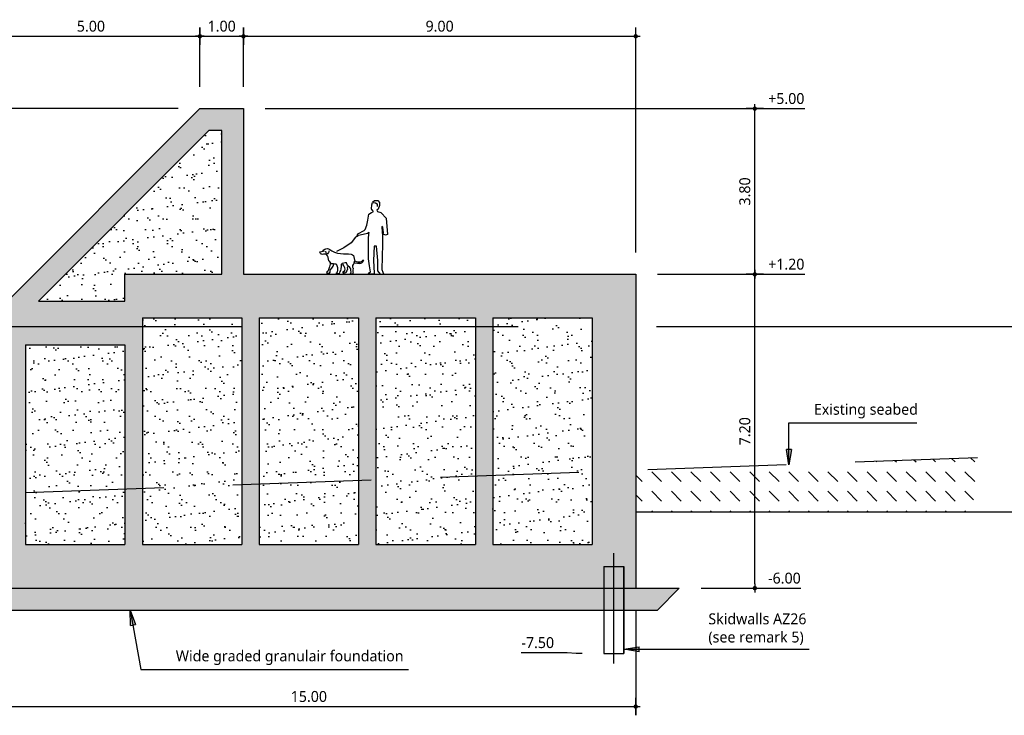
# Model space of a CAD drawing. Header units: metres. Extents: x 2831 to 4656, y -1529 to 547.
# Tile 3 of 20: x 3380 to 3402, y -1469 to -1453. Entities that reach past the tile are written whole.
import ezdxf

# ---------------------------------------------------------------- set-up
doc = ezdxf.new("R2010")
doc.units = ezdxf.units.M
doc.linetypes.add('06 Sections$0$CENTER2', pattern=[28.575000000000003, 19.05, -3.175, 3.175, -3.175])
doc.linetypes.add('06 Sections$0$HIDDEN2', pattern=[4.762499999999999, 3.175, -1.5875])
for name, color, linetype in [('06 Sections$0$H000B1-HATCH-013', 8, 'Continuous'), ('06 Sections$0$H000B2-HATCH-018', 1, 'Continuous'), ('06 Sections$0$H000B3-HATCH-025', 7, 'Continuous'), ('06 Sections$0$H000BW-HATCH-K253', 253, 'Continuous'), ('06 Sections$0$H000E1-GEN-013', 8, 'Continuous'), ('06 Sections$0$H000E2-GEN-018', 1, 'Continuous'), ('06 Sections$0$H000E4-GEN-035', 3, 'Continuous'), ('06 Sections$0$H000E5-GEN-050', 4, 'Continuous'), ('06 Sections$0$H000H3-TEXT-025', 7, 'Continuous'), ('06 Sections$0$H000L3-HID-025', 7, '06 Sections$0$HIDDEN2'), ('06 Sections$0$H000S3-DIM-025', 7, 'Continuous'), ('06 Sections$0$H030L2-SYS-018', 1, '06 Sections$0$CENTER2'), ('06 Sections$0$H030L8-SYS-013', 8, '06 Sections$0$CENTER2')]:
    doc.layers.add(name, color=color, linetype=linetype)
doc.styles.add('06 Sections$0$ISO', font='segoeui.ttf')
doc.dimstyles.new('06 Sections$0$WB-M100', dxfattribs={"dimscale": 0.1, "dimtxt": 2.5, "dimasz": 1, "dimexe": 2, "dimexo": 5, "dimgap": 1, "dimtad": 1, "dimzin": 0, "dimdsep": 46, "dimtxsty": '06 Sections$0$ISO', "dimblk1": '06 Sections$0$dimdot', "dimblk2": '06 Sections$0$dimdot', "dimsah": 1, "dimcen": 0, "dimdle": 2, "dimclrd": 256, "dimclre": 256, "dimclrt": 256, "dimadec": 0, "dimazin": 0, "dimtp": 1, "dimtfac": 1, "dimtix": 1, "dimtmove": 0, "dimatfit": 3, "dimldrblk": '06 Sections$0$dimpijl', "dimfxl": 2, "dimtolj": 1, "dimtzin": 1, "dimlwd": -1, "dimlwe": -1, "dimarcsym": 0})
pattern_1 = [(37.50000000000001, (0, 0), (-0.01600031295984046, 0.4894132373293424), [0, -0.3860800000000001, 0, -0.4318000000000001, 0, -0.4127500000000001]), (7.499999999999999, (0, 0), (0.4495232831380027, 0.7168251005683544), [0, -0.2082800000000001, 0, -0.3479800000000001, 0, -0.13335]), (327.5, (-0.312420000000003, 0), (0.7909923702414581, 0.001437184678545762), [0, -0.127, 0, -0.4572000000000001, 0, -0.5969000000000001]), (317.5, (-0.312420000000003, 0), (0.7635564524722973, 0.2229293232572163), [0, -0.06350000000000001, 0, -0.29972, 0, -0.3429])]

# ---------------------------------------------------------------- blocks, each defined once
blk = doc.blocks.new('06 Sections$0$dimdot')
blk.add_line((-1.002423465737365, 0), (0.9975765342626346, 0))
at = {"const_width": 0.5}
blk.add_lwpolyline([(-0.2524234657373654, 0, 1), (0.2475765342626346, 0, 1)], format="xyb", close=True, dxfattribs=at)
blk.add_lwpolyline([(-0.002423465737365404, -2), (-0.002423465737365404, 2)])
blk = doc.blocks.new('*D432')
at = {"layer": '06 Sections$0$H000S3-DIM-025', "transparency": 16777216}
for p, q in [((70.22686675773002, 0.5), (70.22686675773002, 6.859449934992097)), ((75.22686675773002, 5.5), (75.22686675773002, 6.859449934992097)), ((70.32686675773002, 6.659449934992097), (75.12686675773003, 6.659449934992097))]:
    blk.add_line(p, q, dxfattribs=at)
at = {"layer": '06 Sections$0$H000S3-DIM-025', "transparency": 16777216, "xscale": 0.1, "yscale": 0.1, "zscale": 0.1, "rotation": 180}
blk.add_blockref('06 Sections$0$dimdot', (70.22686675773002, 6.659449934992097), dxfattribs=at)
at = {"layer": '06 Sections$0$H000S3-DIM-025', "transparency": 16777216, "xscale": 0.1, "yscale": 0.1, "zscale": 0.1}
blk.add_blockref('06 Sections$0$dimdot', (75.22686675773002, 6.659449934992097), dxfattribs=at)
at = {"layer": '06 Sections$0$H000S3-DIM-025', "transparency": 16777216, "insert": (72.72686675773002, 6.888721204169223), "char_height": 0.25, "attachment_point": 5, "style": '06 Sections$0$ISO', "bg_fill": 3, "box_fill_scale": 1.1, "bg_fill_color": 256, "bg_fill_true_color": 13158600, "bg_fill_transparency": 0}
blk.add_mtext('\\A1;5.00', dxfattribs=at)
blk = doc.blocks.new('06 Sections$0$dimpijl')
at = {"linetype": 'Continuous'}
blk.add_hatch(color=256, dxfattribs=at).paths.add_polyline_path([(-8.881784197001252e-16, -3.642919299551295e-17), (-3.5, 0.5833333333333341), (-3.5, -0.5833333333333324)])
for p, q in [((-3.5, 0.5833333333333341), (0, 0)), ((-3.5, 0.5833333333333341), (-3.5, -0.5833333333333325)), ((0, 0), (-3.5, -0.5833333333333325))]:
    blk.add_line(p, q, dxfattribs=at)
blk = doc.blocks.new('*D433')
at = {"layer": '06 Sections$0$H000S3-DIM-025', "transparency": 16777216}
for p, q in [((75.22686675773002, 5.5), (75.22686675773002, 6.859449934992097)), ((76.22686675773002, 5.5), (76.22686675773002, 6.859449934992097)), ((75.32686675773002, 6.659449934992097), (76.12686675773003, 6.659449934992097))]:
    blk.add_line(p, q, dxfattribs=at)
at = {"layer": '06 Sections$0$H000S3-DIM-025', "transparency": 16777216, "xscale": 0.1, "yscale": 0.1, "zscale": 0.1, "rotation": 180}
blk.add_blockref('06 Sections$0$dimdot', (75.22686675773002, 6.659449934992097), dxfattribs=at)
at = {"layer": '06 Sections$0$H000S3-DIM-025', "transparency": 16777216, "xscale": 0.1, "yscale": 0.1, "zscale": 0.1}
blk.add_blockref('06 Sections$0$dimdot', (76.22686675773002, 6.659449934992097), dxfattribs=at)
at = {"layer": '06 Sections$0$H000S3-DIM-025', "transparency": 16777216, "insert": (75.72686675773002, 6.889418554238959), "char_height": 0.25, "attachment_point": 5, "style": '06 Sections$0$ISO', "bg_fill": 3, "box_fill_scale": 1.1, "bg_fill_color": 256, "bg_fill_true_color": 13158600, "bg_fill_transparency": 0}
blk.add_mtext('\\A1;1.00', dxfattribs=at)
blk = doc.blocks.new('*D434')
at = {"layer": '06 Sections$0$H000S3-DIM-025', "transparency": 16777216}
for p, q in [((76.22686675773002, 5.5), (76.22686675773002, 6.859449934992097)), ((85.22686675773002, 1.699999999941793), (85.22686675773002, 6.859449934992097)), ((76.32686675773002, 6.659449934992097), (85.12686675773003, 6.659449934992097))]:
    blk.add_line(p, q, dxfattribs=at)
at = {"layer": '06 Sections$0$H000S3-DIM-025', "transparency": 16777216, "xscale": 0.1, "yscale": 0.1, "zscale": 0.1, "rotation": 180}
blk.add_blockref('06 Sections$0$dimdot', (76.22686675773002, 6.659449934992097), dxfattribs=at)
at = {"layer": '06 Sections$0$H000S3-DIM-025', "transparency": 16777216, "xscale": 0.1, "yscale": 0.1, "zscale": 0.1}
blk.add_blockref('06 Sections$0$dimdot', (85.22686675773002, 6.659449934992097), dxfattribs=at)
at = {"layer": '06 Sections$0$H000S3-DIM-025', "transparency": 16777216, "insert": (80.72686675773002, 6.888721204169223), "char_height": 0.25, "attachment_point": 5, "style": '06 Sections$0$ISO', "bg_fill": 3, "box_fill_scale": 1.1, "bg_fill_color": 256, "bg_fill_true_color": 13158600, "bg_fill_transparency": 0}
blk.add_mtext('\\A1;9.00', dxfattribs=at)
blk = doc.blocks.new('*D435')
at = {"layer": '06 Sections$0$H000S3-DIM-025', "transparency": 16777216}
for p, q in [((70.22686675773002, -6.5), (70.22686675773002, -8.91492874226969)), ((85.22686675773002, -6.5), (85.22686675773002, -8.91492874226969)), ((70.32686675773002, -8.714928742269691), (85.12686675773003, -8.714928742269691))]:
    blk.add_line(p, q, dxfattribs=at)
at = {"layer": '06 Sections$0$H000S3-DIM-025', "transparency": 16777216, "xscale": 0.1, "yscale": 0.1, "zscale": 0.1, "rotation": 180}
blk.add_blockref('06 Sections$0$dimdot', (70.22686675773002, -8.714928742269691), dxfattribs=at)
at = {"layer": '06 Sections$0$H000S3-DIM-025', "transparency": 16777216, "xscale": 0.1, "yscale": 0.1, "zscale": 0.1}
blk.add_blockref('06 Sections$0$dimdot', (85.22686675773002, -8.714928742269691), dxfattribs=at)
at = {"layer": '06 Sections$0$H000S3-DIM-025', "transparency": 16777216, "insert": (77.72686675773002, -8.48496012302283), "char_height": 0.25, "attachment_point": 5, "style": '06 Sections$0$ISO', "bg_fill": 3, "box_fill_scale": 1.1, "bg_fill_color": 256, "bg_fill_true_color": 13158600, "bg_fill_transparency": 0}
blk.add_mtext('\\A1;15.00', dxfattribs=at)
blk = doc.blocks.new('*D436')
at = {"layer": '06 Sections$0$H000S3-DIM-025', "transparency": 16777216}
for p, q in [((85.72686675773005, 1.199999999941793), (88.15941585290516, 1.199999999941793)), ((87.95941585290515, -5.900000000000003), (87.95941585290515, 1.099999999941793)), ((86.72686675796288, -6.000000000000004), (88.15941585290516, -6.000000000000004))]:
    blk.add_line(p, q, dxfattribs=at)
at = {"layer": '06 Sections$0$H000S3-DIM-025', "transparency": 16777216, "xscale": 0.1, "yscale": 0.1, "zscale": 0.1}
for p, rotation in [((87.95941585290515, 1.199999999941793), 90), ((87.95941585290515, -6.000000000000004), 270)]:
    blk.add_blockref('06 Sections$0$dimdot', p, dxfattribs=dict(at, rotation=rotation))
at = {"layer": '06 Sections$0$H000S3-DIM-025', "transparency": 16777216, "insert": (87.730144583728, -2.400000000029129), "char_height": 0.25, "attachment_point": 5, "rotation": 90, "style": '06 Sections$0$ISO', "bg_fill": 3, "box_fill_scale": 1.1, "bg_fill_color": 256, "bg_fill_true_color": 13158600, "bg_fill_transparency": 0}
blk.add_mtext('\\A1;7.20', dxfattribs=at)
blk = doc.blocks.new('*D437')
at = {"layer": '06 Sections$0$H000S3-DIM-025', "transparency": 16777216}
for p, q in [((76.72686675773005, 5.000000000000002), (88.15941585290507, 5.000000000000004)), ((87.95941585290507, 1.299999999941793), (87.95941585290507, 4.900000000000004)), ((85.72686675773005, 1.199999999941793), (88.15941585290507, 1.199999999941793))]:
    blk.add_line(p, q, dxfattribs=at)
at = {"layer": '06 Sections$0$H000S3-DIM-025', "transparency": 16777216, "xscale": 0.1, "yscale": 0.1, "zscale": 0.1}
for p, rotation in [((87.95941585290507, 5.000000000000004), 90), ((87.95941585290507, 1.199999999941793), 270)]:
    blk.add_blockref('06 Sections$0$dimdot', p, dxfattribs=dict(at, rotation=rotation))
at = {"layer": '06 Sections$0$H000S3-DIM-025', "transparency": 16777216, "insert": (87.73014458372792, 3.099999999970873), "char_height": 0.25, "attachment_point": 5, "rotation": 90, "style": '06 Sections$0$ISO', "bg_fill": 3, "box_fill_scale": 1.1, "bg_fill_color": 256, "bg_fill_true_color": 13158600, "bg_fill_transparency": 0}
blk.add_mtext('\\A1;3.80', dxfattribs=at)
blk = doc.blocks.new('*D439')
at = {"layer": '06 Sections$0$H000S3-DIM-025', "transparency": 16777216}
for p, q in [((74.72686675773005, 5.000000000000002), (67.45887282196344, 5.000000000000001)), ((67.65887282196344, 0.09999999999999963), (67.65887282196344, 4.900000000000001)), ((69.72686675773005, -8.040613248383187e-17), (67.45887282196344, -4.451273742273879e-16))]:
    blk.add_line(p, q, dxfattribs=at)
at = {"layer": '06 Sections$0$H000S3-DIM-025', "transparency": 16777216, "xscale": 0.1, "yscale": 0.1, "zscale": 0.1}
for p, rotation in [((67.65887282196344, 5.000000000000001), 90), ((67.65887282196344, -4.12964921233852e-16), 270)]:
    blk.add_blockref('06 Sections$0$dimdot', p, dxfattribs=dict(at, rotation=rotation))
at = {"layer": '06 Sections$0$H000S3-DIM-025', "transparency": 16777216, "insert": (67.4296015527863, 2.499999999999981), "char_height": 0.25, "attachment_point": 5, "rotation": 90, "style": '06 Sections$0$ISO', "bg_fill": 3, "box_fill_scale": 1.1, "bg_fill_color": 256, "bg_fill_true_color": 13158600, "bg_fill_transparency": 0}
blk.add_mtext('\\A1;5.00', dxfattribs=at)
blk = doc.blocks.new('06 Sections$0$P101015')
at = {"color": 0}
for p, q in [((-567.5849572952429, 467.8920429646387), (-522.2733929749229, 470.845154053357)), ((-522.2733929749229, 470.845154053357), (-455.8449173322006, 472.3889641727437)), ((-455.8449173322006, 472.3889641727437), (-392.5061321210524, 461.5822933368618)), ((-392.5061321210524, 461.5822933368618), (-361.609096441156, 449.2319070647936)), ((-596.1582427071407, 247.4184772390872), (-620.6683260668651, 222.9248975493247)), ((-526.7977138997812, 260.0210049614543), (-596.1582427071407, 247.4184772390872)), ((-498.4228744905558, 260.0210049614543), (-526.7977138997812, 260.0210049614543)), ((-476.3536571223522, 203.3097248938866), (-498.4228744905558, 260.0210049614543)), ((-361.609096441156, 449.2319070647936), (-339.9812634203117, 427.6185653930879)), ((-330.7121921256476, 242.361729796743), (-349.2503347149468, 222.2921982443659)), ((-339.9812634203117, 427.6185653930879), (-330.7121921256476, 398.2862678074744)), ((-330.7121921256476, 398.2862678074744), (-322.9878346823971, 364.3224451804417)), ((-322.987966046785, 259.3436411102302), (-330.7121921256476, 242.361729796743)), ((-322.987966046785, 259.3436411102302), (-314.7709921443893, 285.2107217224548)), ((-301.3600016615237, 253.1684006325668), (-322.987966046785, 259.3436411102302)), ((-322.9878346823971, 364.3224451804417), (-318.3532990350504, 327.2710969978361)), ((-318.3532990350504, 327.2710969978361), (-305.9945373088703, 310.2892803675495)), ((-314.7709921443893, 285.2107217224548), (-314.7709921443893, 302.7446362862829)), ((-305.9945373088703, 310.2892803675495), (-281.277013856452, 291.7635589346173)), ((-245.7454425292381, 245.4493500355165), (-301.3600016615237, 253.1684006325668)), ((-281.277013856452, 291.7635589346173), (-242.655752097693, 284.0445083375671)), ((-193.2205738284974, 250.0807803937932), (-245.7454425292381, 245.4493500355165)), ((-242.655752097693, 284.0445083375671), (-196.3102642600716, 282.5006982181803)), ((-196.3102642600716, 282.5006982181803), (-175.6480950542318, 284.3692706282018)), ((-193.2205738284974, 250.0807803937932), (-167.1635886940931, 255.7503382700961)), ((-175.6480950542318, 284.3692706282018), (-152.3170772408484, 292.8467524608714)), ((-167.1635886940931, 255.7503382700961), (-148.4199312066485, 263.9750714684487)), ((-152.3170772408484, 292.8467524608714), (-141.7100696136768, 300.2699985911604)), ((-123.7024077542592, 285.5883184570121), (-148.4199312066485, 263.9750714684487)), ((-141.7100696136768, 300.2699985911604), (-136.0611694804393, 308.7454702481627)), ((-136.0611694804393, 308.7454702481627), (-122.1575625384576, 328.8149071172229)), ((-114.433336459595, 301.0264196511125), (-123.7024077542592, 285.5883184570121)), ((-122.1575625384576, 328.8149071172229), (-117.52302689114, 324.1834767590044)), ((-117.52302689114, 324.1834767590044), (-112.8884912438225, 316.4644261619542)), ((-112.8884912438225, 316.4644261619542), (-114.433336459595, 301.0264196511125)), ((-425.909600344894, 152.8997086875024), (-476.3536571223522, 203.3097248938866)), ((-400.6875062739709, 127.69465324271), (-425.909600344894, 152.8997086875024)), ((-406.9929969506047, 20.57335696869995), (-394.3820155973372, 45.77841241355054)), ((-403.8402516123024, 1.669660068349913), (-406.9929969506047, 20.57335696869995)), ((-366.0073075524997, 4.820244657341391), (-403.8402516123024, 1.669660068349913)), ((-397.5347609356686, 96.18842861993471), (-400.6875062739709, 127.69465324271)), ((-394.3820155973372, 45.77841241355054), (-397.5347609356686, 96.18842861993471)), ((-359.7018168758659, 4.820244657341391), (-366.0073075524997, 4.820244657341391)), ((-349.2503347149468, 222.2921982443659), (-363.1539416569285, 199.135141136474)), ((-363.1539416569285, 199.135141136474), (-363.1539416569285, 180.6094197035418)), ((-363.1539416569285, 180.6094197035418), (-361.609096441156, 162.0837929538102)), ((-361.609096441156, 162.0837929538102), (-355.429715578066, 149.7333119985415)), ((-347.0907041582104, 30.02530010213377), (-359.7018168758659, 4.820244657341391)), ((-355.429715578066, 149.7333119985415), (-349.2503347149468, 138.9266411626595)), ((-350.2434494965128, 105.6402770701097), (-353.3961948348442, 48.92899700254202)), ((-353.3961948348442, 48.92899700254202), (-347.0907041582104, 30.02530010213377)), ((-347.0907041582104, 130.8453325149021), (-350.2434494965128, 105.6402770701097)), ((-349.2503347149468, 138.9266411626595), (-347.0907041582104, 130.8453325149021))]:
    blk.add_line(p, q, dxfattribs=at)
for points in [[(100.6796248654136, 1651.128014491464), (139.6238021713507, 1694.295404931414), (218.5416033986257, 1694.295404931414), (261.0358040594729, 1645.737048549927), (261.0358040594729, 1575.106711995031), (224.6122034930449, 1491.233187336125), (198.5844250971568, 1473.32607349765), (210.7256252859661, 1438.010905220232), (291.3888045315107, 1416.18845474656), (299.459030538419, 1407.578968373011), (412.8008064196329, 1286.166057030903), (437.9694897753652, 909.2814998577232), (394.5890061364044, 895.2897226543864), (339.9536052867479, 921.776098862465), (352.0948054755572, 961.5056631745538), (333.8830051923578, 1080.694356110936), (312.1211815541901, 1093.688014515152), (321.7714386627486, 960.2795635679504), (327.8420387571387, 898.4780190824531), (327.8124050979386, 692.2275050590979), (307.8552267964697, 107.1931533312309), (332.1376271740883, 49.80600488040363), (356.4200275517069, -3.16674753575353), (283.572826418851, 5.662044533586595), (222.8668254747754, 80.70677712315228), (216.7962253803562, 124.8507374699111), (218.5416033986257, 313.4221184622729), (189.9636146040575, 647.8732136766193), (135.3282137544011, 647.8732136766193), (121.4120018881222, 313.4221184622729), (133.5532020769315, 26.48637620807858), (139.6238021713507, 0), (0, 0), (24.28240037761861, 35.31516827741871), (54.63540084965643, 52.97275241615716), (28.60762245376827, 193.7343661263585), (6.070600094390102, 353.1516827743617), (6.070600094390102, 829.0737821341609), (12.14120018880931, 912.9473067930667), (22.79127025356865, 958.3389156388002), (-18.21180028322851, 935.0192869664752), (-255.9478383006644, 884.270752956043), (-235.9610263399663, 925.4759465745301), (-92.57976519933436, 1000.985697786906), (-72.84720113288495, 1027.721603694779), (-30.35300047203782, 1129.252712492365), (-12.14120018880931, 1239.612613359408), (16.43678860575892, 1382.370464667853), (72.84720113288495, 1416.18845474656), (110.270614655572, 1433.346979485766), (104.2000145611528, 1471.828895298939), (78.91780122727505, 1472.327954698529), (72.84720113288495, 1500.061979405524), (78.91780122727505, 1592.76429613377), (97.12960151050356, 1645.737048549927), (163.9062025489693, 1636.908256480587), (206.4004032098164, 1619.250672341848), (206.4004032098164, 1553.034731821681)], [(-242.1795561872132, 874.713361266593), (-294.1412657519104, 853.3317094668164), (-395.008098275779, 721.9877909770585), (-557.0065315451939, 605.9162780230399), (-728.17459326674, 520.3899548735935)], [(-902.8416458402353, 306.7534255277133), (-908.5887375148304, 336.6181311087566), (-923.4983329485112, 394.0877291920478), (-934.1924451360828, 420.7162523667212), (-951.2319827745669, 444.1297116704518), (-985.3110580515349, 459.0292546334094), (-1023.650017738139, 459.0292546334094), (-1049.209324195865, 456.9007755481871), (-1068.378804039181, 461.1578284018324), (-1081.158457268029, 465.4147865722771), (-1093.937979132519, 478.1858504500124), (-1104.587690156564, 493.0852987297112), (-1113.107458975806, 505.8563626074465), (-1110.977516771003, 512.2418945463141), (-1100.327805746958, 518.6274264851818), (-1044.949439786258, 533.5268747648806), (-1036.429670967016, 544.1694595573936), (-1036.429670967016, 556.9404287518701), (-995.9607690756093, 573.96845080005), (-972.5314048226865, 584.611035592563), (-936.322387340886, 588.8679937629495), (-915.0230966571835, 582.4824618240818), (-883.0739635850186, 565.45443977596), (-838.3451772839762, 539.9124067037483), (-772.272567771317, 509.0269253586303), (-704.1144172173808, 483.4848922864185), (-567.5849572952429, 467.8920429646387)], [(-1020.403478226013, 532.7894817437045), (-1008.232436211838, 526.7080723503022), (-1020.403478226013, 523.6674149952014), (-1017.360684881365, 529.7488243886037)], [(-904.7781193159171, 541.9116431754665), (-901.7353259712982, 517.5859109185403), (-913.9064993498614, 496.3009306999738), (-935.2059213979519, 471.9751037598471), (-956.5052120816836, 468.9344464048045), (-968.6763854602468, 481.097265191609), (-965.6335921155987, 496.3009306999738), (-971.7191788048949, 526.7080723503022)], [(-902.8416458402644, 306.7534255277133), (-877.6865786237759, 268.3861739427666), (-872.913847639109, 234.9993509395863), (-892.0049029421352, 172.9951834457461), (-915.8688205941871, 101.4518695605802), (-930.1870135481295, 70.44983315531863), (-944.5053378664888, 60.910686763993), (-956.4372966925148, 41.83248866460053), (-946.8918347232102, 27.52386376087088), (-920.6415515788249, 25.13907716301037), (-887.2321719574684, 27.52386376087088), (-875.3002131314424, 46.60206186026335), (-877.6865786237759, 65.68025995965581), (-870.5274821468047, 94.29760445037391), (-839.5044680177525, 144.377838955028), (-806.0949570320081, 189.6885949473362), (-791.7767640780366, 232.614564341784), (-791.5449415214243, 234.9311193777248)], [(-733.9602404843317, 230.192945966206), (-759.0845026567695, 235.0513320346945), (-800.7132207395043, 236.3932775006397), (-840.9991320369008, 241.7610593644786), (-859.7992152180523, 253.8386632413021)], [(-620.6683260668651, 222.9248975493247), (-622.796444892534, 185.8518409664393), (-628.6450502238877, 115.7161827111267), (-634.4936555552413, 84.54475800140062), (-655.9384979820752, 63.11434433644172), (-659.8375244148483, 29.99471741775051), (-665.6861297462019, 16.35730195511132), (-689.0804197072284, 12.46080285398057), (-718.3234463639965, 10.51260064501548), (-730.0205256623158, 18.30550416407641), (-728.0710781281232, 31.94291962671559), (-716.373867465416, 43.63222756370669), (-704.6766568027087, 57.26973770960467), (-698.8281828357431, 94.28576904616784), (-698.8281828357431, 144.9393105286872), (-720.2728938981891, 215.0750634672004), (-734.2186775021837, 230.4783935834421)], [(-470.7332317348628, 181.9554365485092), (-480.4808634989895, 144.9393105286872), (-476.5818370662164, 119.6125871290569), (-488.2790477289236, 78.70005669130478), (-513.6229165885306, 51.42513108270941), (-515.5724954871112, 31.94291962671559), (-544.8153907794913, 24.15011079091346), (-572.1087071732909, 26.09831299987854), (-576.0078649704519, 41.68402535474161), (-576.0078649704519, 63.11434433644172), (-552.6134436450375, 67.01084343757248), (-540.9163643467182, 88.4411624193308), (-533.1181801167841, 115.7161827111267), (-537.0172065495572, 146.8876074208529), (-558.4620489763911, 197.5411489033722), (-585.7554967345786, 234.5571802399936)]]:
    blk.add_lwpolyline(points, dxfattribs=at)
blk = doc.blocks.new('*D364')
at = {"layer": '06 Sections$0$H000S3-DIM-025', "transparency": 16777216}
for p, q in [((83.65729528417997, -7.479166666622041), (82.59945009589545, -7.479166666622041)), ((83.85729528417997, -7.499999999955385), (83.65729528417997, -7.479166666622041)), ((83.99686675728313, -7.499999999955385), (83.85729528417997, -7.499999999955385))]:
    blk.add_line(p, q, dxfattribs=at)
at = {"layer": '06 Sections$0$H000S3-DIM-025', "transparency": 16777216, "insert": (82.9783726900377, -7.249895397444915), "char_height": 0.25, "attachment_point": 5, "style": '06 Sections$0$ISO', "bg_fill": 3, "box_fill_scale": 1.1, "bg_fill_color": 256, "bg_fill_true_color": 13158600, "bg_fill_transparency": 0}
blk.add_mtext('\\A1;-7.50', dxfattribs=at)
blk = doc.blocks.new('*D366')
at = {"layer": '06 Sections$0$H000S3-DIM-025', "transparency": 16777216}
blk.add_line((76.72686675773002, 5), (89.10338377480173, 5.000000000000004), dxfattribs=at)
at = {"layer": '06 Sections$0$H000S3-DIM-025', "transparency": 16777216, "insert": (88.68139981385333, 5.22927126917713), "char_height": 0.25, "attachment_point": 5, "style": '06 Sections$0$ISO', "bg_fill": 3, "box_fill_scale": 1.1, "bg_fill_color": 256, "bg_fill_true_color": 13158600, "bg_fill_transparency": 0}
blk.add_mtext('\\A1;+5.00', dxfattribs=at)
blk = doc.blocks.new('*D367')
at = {"layer": '06 Sections$0$H000S3-DIM-025', "transparency": 16777216}
for p, q in [((85.72686675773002, 1.199999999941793), (87.75941585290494, 1.199999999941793)), ((87.75941585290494, 1.199999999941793), (87.95941585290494, 1.20024234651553)), ((87.95941585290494, 1.20024234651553), (89.10338377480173, 1.20024234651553))]:
    blk.add_line(p, q, dxfattribs=at)
at = {"layer": '06 Sections$0$H000S3-DIM-025', "transparency": 16777216, "insert": (88.68139981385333, 1.430210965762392), "char_height": 0.25, "attachment_point": 5, "style": '06 Sections$0$ISO', "bg_fill": 3, "box_fill_scale": 1.1, "bg_fill_color": 256, "bg_fill_true_color": 13158600, "bg_fill_transparency": 0}
blk.add_mtext('\\A1;+1.20', dxfattribs=at)
blk = doc.blocks.new('*D368')
at = {"layer": '06 Sections$0$H000S3-DIM-025', "transparency": 16777216}
for p, q in [((86.72686675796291, -6.000000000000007), (87.75941585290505, -6.000000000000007)), ((87.75941585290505, -6.000000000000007), (87.95941585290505, -5.999757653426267)), ((87.95941585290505, -5.999757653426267), (89.01726104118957, -5.999757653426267))]:
    blk.add_line(p, q, dxfattribs=at)
at = {"layer": '06 Sections$0$H000S3-DIM-025', "transparency": 16777216, "insert": (88.63833844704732, -5.77048638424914), "char_height": 0.25, "attachment_point": 5, "style": '06 Sections$0$ISO', "bg_fill": 3, "box_fill_scale": 1.1, "bg_fill_color": 256, "bg_fill_true_color": 13158600, "bg_fill_transparency": 0}
blk.add_mtext('\\A1;-6.00', dxfattribs=at)
blk = doc.blocks.new('06 Sections')
at = {"layer": '06 Sections$0$H000B1-HATCH-013'}
h = blk.add_hatch(dxfattribs=at)
h.set_pattern_fill('DASH', color=256, scale=0.1, angle=315)
h.set_pattern_definition([(315, (-79.16352673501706, 0), (0.4490128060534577, -1.110223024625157e-16), [0.3175, -0.3175])])
h.paths.add_polyline_path([(93.06622238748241, -3.000000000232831), (85.22686675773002, -3.289877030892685), (85.22686675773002, -4.25), (92.9555684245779, -4.25)])
at = {"layer": '06 Sections$0$H000B2-HATCH-018'}
h = blk.add_hatch(dxfattribs=at)
h.set_pattern_fill('AR-CONC', color=256, scale=0.003)
h.set_pattern_definition([(49.99999999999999, (0, 0), (0.546554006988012, -0.04781725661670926), [0.05715000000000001, -0.62865]), (355, (0, 0), (-0.105730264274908, 0.5731705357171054), [0.04572, -0.50292175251]), (100.4514447, (0.04554602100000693, -0.003984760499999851), (0.4408237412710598, 0.5253532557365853), [0.04857002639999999, -0.5342707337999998]), (46.18420000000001, (0, 0.1524000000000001), (0.8132371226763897, -0.1261269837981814), [0.085725, -0.942975]), (96.63555760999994, (0.06776969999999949, 0.1418895), (0.712212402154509, 0.7422783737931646), [0.07285506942, -0.80140682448]), (351.1841511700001, (0, 0.1524000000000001), (0.7122124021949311, 0.742278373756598), [0.06857990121, -0.75437919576]), (21, (0.07620000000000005, 0.1143000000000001), (0.4548431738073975, -0.3067955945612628), [0.05715000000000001, -0.62865]), (326.0000000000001, (0.07620000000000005, 0.1143000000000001), (0.1854060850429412, 0.5525638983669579), [0.04572, -0.5029199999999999]), (71.45144499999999, (0.1141035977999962, 0.08873370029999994), (0.6402492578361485, 0.2457683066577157), [0.04857002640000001, -0.5342698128]), (37.50000000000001, (0, 0), (0.00926580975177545, 0.2536651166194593), [0, -0.496824, 0, -0.51054, 0, -0.5048250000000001]), (7.499999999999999, (0, 0), (0.2004589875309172, 0.3005417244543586), [0, -0.291084, 0, -0.485394, 0, -0.192405]), (327.5, (-0.1699260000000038, 0), (0.4067717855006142, -0.01718623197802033), [0, -0.1905, 0, -0.59436, 0, -0.78867]), (317.5, (-0.2461260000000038, 0), (0.4443875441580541, 0.07627947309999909), [0, -0.24765, 0, -0.394716, 0, -0.56007])])
h.paths.add_polyline_path([(85.72686675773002, -6.5), (86.22686675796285, -6), (70.22686675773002, -6), (69.22686675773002, -6), (69.72686675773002, -6.5)])
at = {"layer": '06 Sections$0$H000B3-HATCH-025'}
h = blk.add_hatch(dxfattribs=at)
h.set_pattern_fill('AR-SAND', color=256, scale=0.01)
h.set_pattern_definition([(37.50000000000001, (-79.16352673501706, 0), (-0.01600031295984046, 0.4894132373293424), [0, -0.3860800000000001, 0, -0.4318000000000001, 0, -0.4127500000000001]), (7.499999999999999, (-79.16352673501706, 0), (0.4495232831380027, 0.7168251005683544), [0, -0.2082800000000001, 0, -0.3479800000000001, 0, -0.13335]), (327.5, (-79.47594673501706, 0), (0.7909923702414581, 0.001437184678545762), [0, -0.127, 0, -0.4572000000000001, 0, -0.5969000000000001]), (317.5, (-79.47594673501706, 0), (0.7635564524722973, 0.2229293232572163), [0, -0.06350000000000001, 0, -0.29972, 0, -0.3429])])
h.paths.add_polyline_path([(75.72686675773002, 4.5), (75.43397353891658, 4.5), (71.51975997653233, 0.5857864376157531), (73.50686675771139, 0.5857864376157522), (73.50686675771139, 1.199999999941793), (75.72686675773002, 1.199999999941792)])
h = blk.add_hatch(dxfattribs=at)
h.set_pattern_fill('AR-SAND', color=256, scale=0.01)
h.set_pattern_definition(pattern_1)
h.paths.add_polyline_path([(76.18686675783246, 0.2000000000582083), (73.90686675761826, 0.2000000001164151), (73.90686675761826, -5), (76.18686675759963, -5.000000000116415)])
h = blk.add_hatch(dxfattribs=at)
h.set_pattern_fill('AR-SAND', color=256, scale=0.01)
h.set_pattern_definition(pattern_1)
h.paths.add_polyline_path([(78.86686675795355, 0.2000000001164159), (76.58686675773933, 0.2000000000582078), (76.5868667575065, -5.000000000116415), (78.86686675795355, -5.000000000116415)])
h = blk.add_hatch(dxfattribs=at)
h.set_pattern_fill('AR-SAND', color=256, scale=0.01)
h.set_pattern_definition([(37.50000000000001, (-0.5999999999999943, 0), (-0.01600031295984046, 0.4894132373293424), [0, -0.3860800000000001, 0, -0.4318000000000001, 0, -0.4127500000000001]), (7.499999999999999, (-0.5999999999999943, 0), (0.4495232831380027, 0.7168251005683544), [0, -0.2082800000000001, 0, -0.3479800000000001, 0, -0.13335]), (327.5, (-0.9124199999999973, 0), (0.7909923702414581, 0.001437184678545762), [0, -0.127, 0, -0.4572000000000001, 0, -0.5969000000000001]), (317.5, (-0.9124199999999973, 0), (0.7635564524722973, 0.2229293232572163), [0, -0.06350000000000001, 0, -0.29972, 0, -0.3429])])
h.paths.add_polyline_path([(81.54686675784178, 0.1999999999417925), (79.26686675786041, 0.2000000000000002), (79.26686675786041, -5.000000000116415), (81.54686675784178, -5.000000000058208)])
h = blk.add_hatch(dxfattribs=at)
h.set_pattern_fill('AR-SAND', color=256, scale=0.01)
h.set_pattern_definition([(37.50000000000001, (-1, 0), (-0.01600031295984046, 0.4894132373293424), [0, -0.3860800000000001, 0, -0.4318000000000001, 0, -0.4127500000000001]), (7.499999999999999, (-1, 0), (0.4495232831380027, 0.7168251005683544), [0, -0.2082800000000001, 0, -0.3479800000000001, 0, -0.13335]), (327.5, (-1.312420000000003, 0), (0.7909923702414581, 0.001437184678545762), [0, -0.127, 0, -0.4572000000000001, 0, -0.5969000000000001]), (317.5, (-1.312420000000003, 0), (0.7635564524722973, 0.2229293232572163), [0, -0.06350000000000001, 0, -0.29972, 0, -0.3429])])
h.paths.add_polyline_path([(81.94686675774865, -5.000000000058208), (84.22686675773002, -5), (84.22686675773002, 0.1999999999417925), (81.94686675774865, 0.1999999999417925)])
h = blk.add_hatch(dxfattribs=at)
h.set_pattern_fill('AR-SAND', color=256, scale=0.01)
h.set_pattern_definition(pattern_1)
h.paths.add_polyline_path([(71.22686675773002, -5), (73.50686675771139, -5), (73.50686675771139, -0.4142135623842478), (71.22686675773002, -0.4142135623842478)])
at = {"layer": '06 Sections$0$H000BW-HATCH-K253'}
h = blk.add_hatch(color=256, dxfattribs=at)
h.dxf.hatch_style = 1
h.paths.add_polyline_path([(85.22686675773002, -6), (85.22686675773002, 1.199999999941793), (79.4446945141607, 1.199999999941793), (79.44614613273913, 1.196833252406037), (79.42001699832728, 1.199999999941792), (76.22686675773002, 1.199999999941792), (76.22686675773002, 5.000000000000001), (75.22686675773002, 5.000000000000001), (70.22686675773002, -8.881784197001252e-16), (70.22686675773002, -6)])
h.paths.add_polyline_path([(73.90686675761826, -5), (73.90686675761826, 0.2000000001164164), (76.18686675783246, 0.2000000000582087), (76.18686675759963, -5.000000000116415)], flags=16)
h.paths.add_polyline_path([(76.5868667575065, -5), (76.58686675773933, 0.2000000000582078), (78.86686675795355, 0.2000000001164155), (78.86686675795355, -5.000000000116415)], flags=16)
h.paths.add_polyline_path([(73.50686675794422, -5), (71.22686675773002, -5), (71.22686675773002, -0.4142135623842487), (73.50686675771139, -0.4142135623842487)], flags=16)
h.paths.add_polyline_path([(79.26686675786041, -5.000000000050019), (79.26686675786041, 0.1999999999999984), (81.54686675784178, 0.1999999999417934), (81.54686675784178, -5.000000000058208)], flags=16)
h.paths.add_polyline_path([(81.94686675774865, -5.000000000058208), (81.94686675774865, 0.1999999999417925), (84.22686675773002, 0.1999999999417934), (84.22686675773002, -5)], flags=16)
h.paths.add_polyline_path([(73.50686675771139, 0.5857864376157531), (71.51975997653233, 0.585786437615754), (75.43397353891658, 4.500000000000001), (75.72686675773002, 4.500000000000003), (75.72686675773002, 1.199999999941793), (73.50686675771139, 1.199999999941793)], flags=16)
at = {"layer": '06 Sections$0$H000E2-GEN-018'}
for p, q in [((84.49686675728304, -5.499999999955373), (84.49686675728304, -7.499999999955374)), ((84.49686675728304, -5.499999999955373), (84.95686675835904, -5.5)), ((84.94466675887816, -5.499999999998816), (84.94466675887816, -7.499999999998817)), ((84.95686675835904, -5.5), (84.95686675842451, -7.5)), ((84.49686675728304, -7.499999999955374), (84.95686675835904, -7.5))]:
    blk.add_line(p, q, dxfattribs=at)
at = {"layer": '06 Sections$0$H000E4-GEN-035'}
for p, q in [((85.22686675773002, -4.25), (105.6095200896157, -4.25)), ((84.72686675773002, -6), (86.22686675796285, -6)), ((86.22686675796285, -6), (85.72686675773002, -6.5)), ((69.72686675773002, -6.5), (85.72686675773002, -6.5))]:
    blk.add_line(p, q, dxfattribs=at)
at = {"layer": '06 Sections$0$H000E5-GEN-050'}
for p, q in [((75.22686675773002, 5), (70.22686675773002, 0)), ((75.22686675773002, 5), (76.22686675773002, 5)), ((76.22686675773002, 5), (76.22686675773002, 1.199999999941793)), ((76.22686675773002, 1.199999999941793), (85.22686675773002, 1.199999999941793)), ((85.22686675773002, 1.199999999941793), (85.22686675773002, -5.999999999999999)), ((73.90686675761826, 0.2000000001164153), (73.90686675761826, -5)), ((73.90686675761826, 0.2000000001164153), (76.18686675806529, 0.2000000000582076)), ((76.18686675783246, 0.2000000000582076), (76.18686675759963, -5)), ((76.58686675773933, 0.2000000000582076), (76.5868667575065, -5)), ((76.58686675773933, 0.2000000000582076), (78.86686675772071, 0.2000000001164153)), ((78.86686675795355, 0.1999999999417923), (78.86686675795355, -5)), ((79.26686675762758, 0.2), (81.54686675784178, 0.1999999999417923)), ((79.26686675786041, 0.1999999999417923), (79.26686675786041, -5)), ((81.54686675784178, 0.1999999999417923), (81.54686675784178, -5)), ((81.94686675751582, 0.1999999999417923), (84.22686675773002, 0.1999999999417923)), ((81.94686675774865, 0.1999999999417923), (81.94686675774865, -5)), ((84.22686675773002, 0.1999999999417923), (84.22686675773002, -5)), ((71.22686675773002, -0.4142135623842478), (71.22686675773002, -5)), ((71.22686675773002, -0.4142135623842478), (73.50686675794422, -0.4142135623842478)), ((73.50686675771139, -0.4142135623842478), (73.50686675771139, -5)), ((71.22686675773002, -5), (73.50686675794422, -5)), ((73.90686675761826, -5), (76.18686675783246, -5.000000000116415)), ((76.58686675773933, -5.000000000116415), (78.86686675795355, -5.000000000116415)), ((79.26686675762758, -5.000000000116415), (81.54686675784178, -5.000000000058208)), ((81.94686675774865, -5.000000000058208), (84.22686675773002, -5)), ((70.22686675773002, -6), (85.22686675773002, -6))]:
    blk.add_line(p, q, dxfattribs=at)
blk.add_lwpolyline([(71.51975997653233, 0.5857864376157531), (73.50686675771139, 0.5857864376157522), (73.50686675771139, 1.199999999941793), (75.72686675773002, 1.199999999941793), (75.72686675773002, 4.5), (75.43397353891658, 4.5)], close=True, dxfattribs=at)
at = {"layer": '06 Sections$0$H000L3-HID-025'}
blk.add_lwpolyline([(71.22686675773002, -3.807557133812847), (93.06622238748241, -3.000000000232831)], dxfattribs=at)
at = {"layer": '06 Sections$0$H030L2-SYS-018'}
blk.add_line((-171.474579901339, 0), (1168.019820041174, 0), dxfattribs=at)
at = {"layer": '06 Sections$0$H030L8-SYS-013'}
blk.add_line((84.72686675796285, -7.723371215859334), (84.72686675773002, -5.195163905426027), dxfattribs=at)
at = {"layer": '06 Sections$0$H000E1-GEN-013', "xscale": 0.001, "yscale": 0.001, "zscale": 0.001}
blk.add_blockref('06 Sections$0$P101015', (79.08972610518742, 1.199999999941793), dxfattribs=at)
at = {"layer": '06 Sections$0$H000H3-TEXT-025', "char_height": 0.25, "attachment_point": 7, "style": '06 Sections$0$ISO'}
for s, insert in [('\\A1;Existing seabed', (89.31411058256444, -2.105477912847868)), ('\\A1;Skidwalls AZ26\\P(see remark 5)', (86.89349099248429, -7.299992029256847))]:
    blk.add_mtext(s, dxfattribs=dict(at, insert=insert))
at = {"layer": '06 Sections$0$H000H3-TEXT-025', "annotation_type": 0, "has_hookline": 1, "hookline_direction": 0, "text_width": 2.365062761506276}
blk.add_leader([(88.7405370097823, -3.170090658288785), (88.7405370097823, -2.205477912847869), (89.21411058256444, -2.205477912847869)], dimstyle='06 Sections$0$WB-M100', dxfattribs=at)
at = {"layer": '06 Sections$0$H000S3-DIM-025'}
for base, p1, p2, picture, middle in [((75.22686675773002, 6.659449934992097), (70.22686675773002, 0), (75.22686675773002, 5), '*D432', (72.72686675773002, 6.888721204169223)), ((85.22686675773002, -8.714928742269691), (70.22686675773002, -6), (85.22686675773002, -6), '*D435', (77.72686675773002, -8.48496012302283))]:
    dim = blk.add_linear_dim(base=base, p1=p1, p2=p2, dimstyle='06 Sections$0$WB-M100', override={"dimpost": '<>', "dimtfill": 1}, dxfattribs=at)
    dim.commit()
    dim.dimension.update_dxf_attribs({"geometry": picture, "text_midpoint": middle})
at = {"layer": '06 Sections$0$H000H3-TEXT-025', "insert": (74.6739234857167, -7.761760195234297), "char_height": 0.25, "attachment_point": 7, "style": '06 Sections$0$ISO'}
blk.add_mtext('\\A1;Wide graded granulair foundation', dxfattribs=at)
at = {"layer": '06 Sections$0$H000S3-DIM-025'}
dim = blk.add_linear_dim(base=(76.22686675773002, 6.659449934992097), p1=(75.22686675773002, 5), p2=(76.22686675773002, 5), dimstyle='06 Sections$0$WB-M100', override={"dimpost": '<>', "dimtmove": 1, "dimtfill": 1}, dxfattribs=at)
dim.commit()
dim.dimension.update_dxf_attribs({"geometry": '*D433', "text_midpoint": (75.72686675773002, 6.889418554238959)})
at = {"layer": '06 Sections$0$H000H3-TEXT-025', "annotation_type": 0, "has_hookline": 1, "hookline_direction": 0}
for points, text_width in [([(73.62955319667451, -6.5), (73.87347109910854, -7.861760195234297), (74.5739234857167, -7.861760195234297)], 5.338737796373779), ([(84.95686675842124, -7.399992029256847), (86.7934909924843, -7.399992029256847)], 2.309274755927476)]:
    blk.add_leader(points, dimstyle='06 Sections$0$WB-M100', dxfattribs=dict(at, text_width=text_width))
at = {"layer": '06 Sections$0$H000S3-DIM-025'}
dim = blk.add_linear_dim(base=(85.22686675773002, 6.659449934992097), p1=(76.22686675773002, 5), p2=(85.22686675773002, 1.199999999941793), dimstyle='06 Sections$0$WB-M100', override={"dimpost": '<>', "dimtmove": 1, "dimtfill": 1}, dxfattribs=at)
dim.commit()
dim.dimension.update_dxf_attribs({"geometry": '*D434', "text_midpoint": (80.72686675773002, 6.888721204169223)})
dim = blk.add_linear_dim(base=(67.65887282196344, 5.000000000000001), p1=(70.22686675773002, 0), p2=(75.22686675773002, 5), angle=90, dimstyle='06 Sections$0$WB-M100', override={"dimpost": '<>', "dimtmove": 1, "dimtfill": 1}, dxfattribs=at)
dim.commit()
dim.dimension.update_dxf_attribs({"geometry": '*D439', "text_midpoint": (67.4296015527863, 2.499999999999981)})
dim = blk.add_linear_dim(base=(87.95941585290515, 1.199999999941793), p1=(86.22686675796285, -6), p2=(85.22686675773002, 1.199999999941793), angle=90, dimstyle='06 Sections$0$WB-M100', override={"dimpost": '<>', "dimtfill": 1}, dxfattribs=at)
dim.commit()
dim.dimension.update_dxf_attribs({"geometry": '*D436', "text_midpoint": (87.730144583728, -2.400000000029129)})
dim = blk.add_ordinate_dim(feature_location=(84.49686675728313, -7.499999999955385), offset=(-1.039571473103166, 0.020833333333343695), dtype=0, origin=(-79.16352673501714, 0), dimstyle='06 Sections$0$WB-M100', override={"dimpost": '-<>', "dimtfill": 1}, dxfattribs=at)
dim.commit()
dim.dimension.update_dxf_attribs({"geometry": '*D364', "text_midpoint": (82.9783726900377, -7.249895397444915)})
dim = blk.add_linear_dim(base=(87.95941585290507, 5.000000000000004), p1=(85.22686675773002, 1.199999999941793), p2=(76.22686675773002, 5), angle=90, dimstyle='06 Sections$0$WB-M100', override={"dimpost": '<>', "dimtmove": 1, "dimtfill": 1}, dxfattribs=at)
dim.commit()
dim.dimension.update_dxf_attribs({"geometry": '*D437', "text_midpoint": (87.73014458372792, 3.099999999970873)})
dim = blk.add_ordinate_dim(feature_location=(76.22686675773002, 5), offset=(11.93254909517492, 4.440892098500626e-15), dtype=0, origin=(-79.16352673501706, 0), dimstyle='06 Sections$0$WB-M100', override={"dimpost": '+<>', "dimtfill": 1}, dxfattribs=at)
dim.commit()
dim.dimension.update_dxf_attribs({"geometry": '*D366', "text_midpoint": (88.68139981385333, 5.22927126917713)})
dim = blk.add_ordinate_dim(feature_location=(85.22686675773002, 1.199999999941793), offset=(2.9325490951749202, 0.00024234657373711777), dtype=0, origin=(-79.16352673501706, 0), dimstyle='06 Sections$0$WB-M100', override={"dimpost": '+<>', "dimtfill": 1}, dxfattribs=at)
dim.commit()
dim.dimension.update_dxf_attribs({"geometry": '*D367', "text_midpoint": (88.68139981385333, 1.430210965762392)})
dim = blk.add_ordinate_dim(feature_location=(86.22686675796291, -6.000000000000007), offset=(1.9325490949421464, 0.00024234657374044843), dtype=0, origin=(-79.16352673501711, 0), dimstyle='06 Sections$0$WB-M100', override={"dimpost": '-<>', "dimtfill": 1}, dxfattribs=at)
dim.commit()
dim.dimension.update_dxf_attribs({"geometry": '*D368', "text_midpoint": (88.63833844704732, -5.77048638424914)})

msp = doc.modelspace()

# ---------------------------------------------------------------- block references
msp.add_blockref('06 Sections', (3308.803529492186, -1460.004149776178))

doc.saveas('drawing.dxf')
